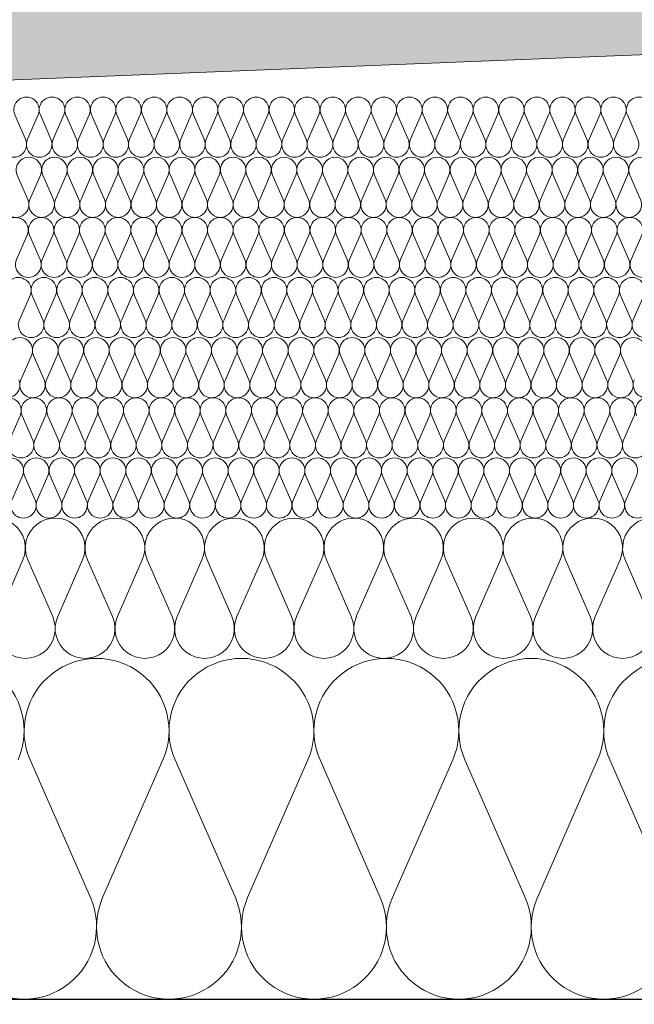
# Model space of a CAD drawing. Extents: x -547885 to -186295, y -25370 to 156194.
# Tile 40 of 256: x -514541 to -514235, y -7972 to -7481. Entities that reach past the tile are written whole.
import ezdxf

# ---------------------------------------------------------------- set-up
doc = ezdxf.new("R2010")
doc.units = 0
doc.header["$MEASUREMENT"] = 0
for name, color, linetype, lineweight in [('Arch stropy_Nr_Pióra__1', 7, 'Continuous', 25), ('INWENT KONST. DREWNIANA_Nr_Pióra__21', 7, 'Continuous', 9), ('INWENT WYMIARY_Nr_Pióra__21', 7, 'Continuous', 9), ('INWENT WYMIARY_Nr_Pióra__5', 7, 'Continuous', 13)]:
    doc.layers.add(name, color=color, linetype=linetype, lineweight=lineweight)
doc.layers.add('arch wypelnienia_Nr_Pióra__2', color=7, linetype='Continuous', lineweight=13, true_color=0x7f7f7f)
doc.layers.add('Inwent Izolacje_Nr_Pióra__2', color=7, linetype='Continuous', lineweight=13, true_color=0x7f7f7f)
doc.layers.add('Inwent Izolacje', color=7, linetype='Continuous')
doc.layers.add('INWENT WYMIARY', color=7, linetype='Continuous')
doc.styles.add('GENERATED_STYLE_2', font='txt')
doc.dimstyles.new('GENERATED_STYLE__11', dxfattribs={"dimtxt": 160.000002, "dimasz": 110.144928, "dimexe": 0.18, "dimexo": 40, "dimgap": 0.09, "dimtad": 1, "dimtih": 1, "dimtoh": 1, "dimdec": 0, "dimzin": 0, "dimdsep": 46, "dimtxsty": 'GENERATED_STYLE_2', "dimblk": 'ARROWHEAD_5', "dimblk1": 'ARROWHEAD_5', "dimblk2": 'ARROWHEAD_5', "dimcen": 0.09, "dimclrd": 7, "dimclre": 7, "dimclrt": 7, "dimazin": 0, "dimtfac": 1, "dimtdec": 4, "dimtmove": 0, "dimatfit": 3, "dimfxl": 0, "dimtolj": 1, "dimtzin": 0, "dimarcsym": 0})

# ---------------------------------------------------------------- blocks, each defined once
blk = doc.blocks.new('Izolacja cieplna 14_254', base_point=(-507889.55, -7969.58))
at = {"layer": 'Inwent Izolacje_Nr_Pióra__2', "linetype": 'Continuous'}
for p, q in [((-514505.79, -7918.92), (-514535.86, -7850.24)), ((-514469.66, -7850.24), (-514499.72, -7918.92)), ((-514433.52, -7918.92), (-514463.58, -7850.24)), ((-514397.38, -7850.24), (-514427.45, -7918.92)), ((-514361.24, -7918.92), (-514391.31, -7850.24)), ((-514325.1, -7850.24), (-514355.17, -7918.92)), ((-514288.97, -7918.92), (-514319.03, -7850.24)), ((-514252.83, -7850.24), (-514282.89, -7918.92)), ((-514216.69, -7918.92), (-514246.76, -7850.24))]:
    blk.add_line(p, q, dxfattribs=at)
for centre, start_param, end_param in [((-514575.03, -7835.73), 1.158003, 5.125183), ((-514502.76, -7835.73), 1.158003, 5.125183), ((-514430.48, -7835.73), 1.158003, 5.125183), ((-514358.21, -7835.73), 1.158003, 5.125183), ((-514285.93, -7835.73), 1.158003, 5.125183), ((-514213.65, -7835.73), 1.158003, 5.125183), ((-514538.89, -7933.42), 4.299595, 8.266774), ((-514466.62, -7933.42), 4.299595, 8.266774), ((-514394.34, -7933.42), 4.299595, 8.266774), ((-514322.07, -7933.42), 4.299595, 8.266774), ((-514249.79, -7933.42), 4.299595, 8.266774)]:
    blk.add_ellipse(centre, major_axis=(0, -36.15), ratio=0.999515, start_param=start_param, end_param=end_param, dxfattribs=at)
blk = doc.blocks.new('Izolacja cieplna 14_255', base_point=(-508759.55, -7799.58))
at = {"layer": 'Inwent Izolacje_Nr_Pióra__2', "linetype": 'Continuous'}
for p, q in [((-514539.53, -7750.44), (-514551.92, -7778.72)), ((-514524.63, -7778.72), (-514537.03, -7750.44)), ((-514509.74, -7750.44), (-514522.13, -7778.72)), ((-514494.85, -7778.72), (-514507.24, -7750.44)), ((-514479.95, -7750.44), (-514492.35, -7778.72)), ((-514465.06, -7778.72), (-514477.45, -7750.44)), ((-514450.17, -7750.44), (-514462.56, -7778.72)), ((-514435.27, -7778.72), (-514447.66, -7750.44)), ((-514420.38, -7750.44), (-514432.77, -7778.72)), ((-514405.49, -7778.72), (-514417.88, -7750.44)), ((-514390.59, -7750.44), (-514402.98, -7778.72)), ((-514375.7, -7778.72), (-514388.09, -7750.44)), ((-514360.8, -7750.44), (-514373.2, -7778.72)), ((-514345.91, -7778.72), (-514358.3, -7750.44)), ((-514331.02, -7750.44), (-514343.41, -7778.72)), ((-514316.12, -7778.72), (-514328.51, -7750.44)), ((-514301.23, -7750.44), (-514313.62, -7778.72)), ((-514286.34, -7778.72), (-514298.73, -7750.44)), ((-514271.44, -7750.44), (-514283.83, -7778.72)), ((-514256.55, -7778.72), (-514268.94, -7750.44)), ((-514241.66, -7750.44), (-514254.05, -7778.72)), ((-514226.76, -7778.72), (-514239.15, -7750.44))]:
    blk.add_line(p, q, dxfattribs=at)
for centre, start_param, end_param in [((-514553.17, -7744.47), 2.728799, 6.695979), ((-514523.38, -7744.47), 2.728799, 6.695979), ((-514493.6, -7744.47), 2.728799, 6.695979), ((-514463.81, -7744.47), 2.728799, 6.695979), ((-514434.02, -7744.47), 2.728799, 6.695979), ((-514404.23, -7744.47), 2.728799, 6.695979), ((-514374.45, -7744.47), 2.728799, 6.695979), ((-514344.66, -7744.47), 2.728799, 6.695979), ((-514314.87, -7744.47), 2.728799, 6.695979), ((-514285.09, -7744.47), 2.728799, 6.695979), ((-514255.3, -7744.47), 2.728799, 6.695979), ((-514225.51, -7744.47), 2.728799, 6.695979), ((-514538.28, -7784.69), 5.870392, 9.837571), ((-514508.49, -7784.69), 5.870392, 9.837571), ((-514478.7, -7784.69), 5.870392, 9.837571), ((-514448.91, -7784.69), 5.870392, 9.837571), ((-514419.13, -7784.69), 5.870392, 9.837571), ((-514389.34, -7784.69), 5.870392, 9.837571), ((-514359.55, -7784.69), 5.870392, 9.837571), ((-514329.77, -7784.69), 5.870392, 9.837571), ((-514299.98, -7784.69), 5.870392, 9.837571), ((-514270.19, -7784.69), 5.870392, 9.837571), ((-514240.4, -7784.69), 5.870392, 9.837571)]:
    blk.add_ellipse(centre, major_axis=(-14.89, 0), ratio=0.999587, start_param=start_param, end_param=end_param, dxfattribs=at)
blk = doc.blocks.new('Izolacja cieplna 14_256', base_point=(-509409.55, -7729.58))
at = {"layer": 'Inwent Izolacje_Nr_Pióra__2', "linetype": 'Continuous'}
for p, q in [((-514539.78, -7708.52), (-514545.09, -7720.64)), ((-514533.4, -7720.64), (-514538.71, -7708.52)), ((-514527.02, -7708.52), (-514532.33, -7720.64)), ((-514520.64, -7720.64), (-514525.94, -7708.52)), ((-514514.26, -7708.52), (-514519.56, -7720.64)), ((-514507.88, -7720.64), (-514513.18, -7708.52)), ((-514501.5, -7708.52), (-514506.8, -7720.64)), ((-514495.12, -7720.64), (-514500.42, -7708.52)), ((-514488.74, -7708.52), (-514494.04, -7720.64)), ((-514482.36, -7720.64), (-514487.66, -7708.52)), ((-514475.98, -7708.52), (-514481.28, -7720.64)), ((-514469.59, -7720.64), (-514474.9, -7708.52)), ((-514463.21, -7708.52), (-514468.52, -7720.64)), ((-514456.83, -7720.64), (-514462.14, -7708.52)), ((-514450.45, -7708.52), (-514455.76, -7720.64)), ((-514444.07, -7720.64), (-514449.38, -7708.52)), ((-514437.69, -7708.52), (-514443, -7720.64)), ((-514431.31, -7720.64), (-514436.62, -7708.52)), ((-514424.93, -7708.52), (-514430.24, -7720.64)), ((-514418.55, -7720.64), (-514423.86, -7708.52)), ((-514412.17, -7708.52), (-514417.48, -7720.64)), ((-514405.79, -7720.64), (-514411.1, -7708.52)), ((-514399.41, -7708.52), (-514404.72, -7720.64)), ((-514393.03, -7720.64), (-514398.34, -7708.52)), ((-514386.65, -7708.52), (-514391.96, -7720.64)), ((-514380.27, -7720.64), (-514385.58, -7708.52)), ((-514373.89, -7708.52), (-514379.2, -7720.64)), ((-514367.51, -7720.64), (-514372.82, -7708.52)), ((-514361.13, -7708.52), (-514366.44, -7720.64)), ((-514354.75, -7720.64), (-514360.06, -7708.52)), ((-514348.37, -7708.52), (-514353.68, -7720.64)), ((-514341.99, -7720.64), (-514347.3, -7708.52)), ((-514335.61, -7708.52), (-514340.92, -7720.64)), ((-514329.23, -7720.64), (-514334.54, -7708.52)), ((-514322.85, -7708.52), (-514328.16, -7720.64)), ((-514316.47, -7720.64), (-514321.78, -7708.52)), ((-514310.09, -7708.52), (-514315.4, -7720.64)), ((-514303.71, -7720.64), (-514309.02, -7708.52)), ((-514297.33, -7708.52), (-514302.64, -7720.64)), ((-514290.95, -7720.64), (-514296.26, -7708.52)), ((-514284.57, -7708.52), (-514289.88, -7720.64)), ((-514278.19, -7720.64), (-514283.5, -7708.52)), ((-514271.81, -7708.52), (-514277.12, -7720.64)), ((-514265.43, -7720.64), (-514270.74, -7708.52)), ((-514259.05, -7708.52), (-514264.36, -7720.64)), ((-514252.67, -7720.64), (-514257.98, -7708.52)), ((-514246.29, -7708.52), (-514251.6, -7720.64)), ((-514239.91, -7720.64), (-514245.22, -7708.52)), ((-514233.53, -7708.52), (-514238.84, -7720.64))]:
    blk.add_line(p, q, dxfattribs=at)
for centre, start_param, end_param in [((-514545.62, -7705.96), 1.158003, 5.125183), ((-514532.86, -7705.96), 1.158003, 5.125183), ((-514520.1, -7705.96), 1.158003, 5.125183), ((-514507.34, -7705.96), 1.158003, 5.125183), ((-514494.58, -7705.96), 1.158003, 5.125183), ((-514481.82, -7705.96), 1.158003, 5.125183), ((-514469.06, -7705.96), 1.158003, 5.125183), ((-514456.3, -7705.96), 1.158003, 5.125183), ((-514443.54, -7705.96), 1.158003, 5.125183), ((-514430.78, -7705.96), 1.158003, 5.125183), ((-514418.02, -7705.96), 1.158003, 5.125183), ((-514405.26, -7705.96), 1.158003, 5.125183), ((-514392.5, -7705.96), 1.158003, 5.125183), ((-514379.74, -7705.96), 1.158003, 5.125183), ((-514366.98, -7705.96), 1.158003, 5.125183), ((-514354.22, -7705.96), 1.158003, 5.125183), ((-514341.45, -7705.96), 1.158003, 5.125183), ((-514328.69, -7705.96), 1.158003, 5.125183), ((-514315.93, -7705.96), 1.158003, 5.125183), ((-514303.17, -7705.96), 1.158003, 5.125183), ((-514290.41, -7705.96), 1.158003, 5.125183), ((-514277.65, -7705.96), 1.158003, 5.125183), ((-514264.89, -7705.96), 1.158003, 5.125183), ((-514252.13, -7705.96), 1.158003, 5.125183), ((-514239.37, -7705.96), 1.158003, 5.125183), ((-514539.24, -7723.2), 4.299595, 8.266774), ((-514526.48, -7723.2), 4.299595, 8.266774), ((-514513.72, -7723.2), 4.299595, 8.266774), ((-514500.96, -7723.2), 4.299595, 8.266774), ((-514488.2, -7723.2), 4.299595, 8.266774), ((-514475.44, -7723.2), 4.299595, 8.266774), ((-514462.68, -7723.2), 4.299595, 8.266774), ((-514449.92, -7723.2), 4.299595, 8.266774), ((-514437.16, -7723.2), 4.299595, 8.266774), ((-514424.4, -7723.2), 4.299595, 8.266774), ((-514411.64, -7723.2), 4.299595, 8.266774), ((-514398.88, -7723.2), 4.299595, 8.266774), ((-514386.12, -7723.2), 4.299595, 8.266774), ((-514373.36, -7723.2), 4.299595, 8.266774), ((-514360.6, -7723.2), 4.299595, 8.266774), ((-514347.83, -7723.2), 4.299595, 8.266774), ((-514335.07, -7723.2), 4.299595, 8.266774), ((-514322.31, -7723.2), 4.299595, 8.266774), ((-514309.55, -7723.2), 4.299595, 8.266774), ((-514296.79, -7723.2), 4.299595, 8.266774), ((-514284.03, -7723.2), 4.299595, 8.266774), ((-514271.27, -7723.2), 4.299595, 8.266774), ((-514258.51, -7723.2), 4.299595, 8.266774), ((-514245.75, -7723.2), 4.299595, 8.266774), ((-514232.99, -7723.2), 4.299595, 8.266774)]:
    blk.add_ellipse(centre, major_axis=(0, -6.38), ratio=0.999979, start_param=start_param, end_param=end_param, dxfattribs=at)
blk = doc.blocks.new('Izolacja cieplna 14_257', base_point=(-510059.55, -7699.58))
at = {"layer": 'Inwent Izolacje_Nr_Pióra__2', "linetype": 'Continuous'}
for p, q in [((-514540.94, -7678.52), (-514546.25, -7690.64)), ((-514534.56, -7690.64), (-514539.87, -7678.52)), ((-514528.18, -7678.52), (-514533.49, -7690.64)), ((-514521.79, -7690.64), (-514527.1, -7678.52)), ((-514515.41, -7678.52), (-514520.72, -7690.64)), ((-514509.03, -7690.64), (-514514.34, -7678.52)), ((-514502.64, -7678.52), (-514507.95, -7690.64)), ((-514496.26, -7690.64), (-514501.57, -7678.52)), ((-514489.88, -7678.52), (-514495.19, -7690.64)), ((-514483.49, -7690.64), (-514488.8, -7678.52)), ((-514477.11, -7678.52), (-514482.42, -7690.64)), ((-514470.73, -7690.64), (-514476.04, -7678.52)), ((-514464.35, -7678.52), (-514469.66, -7690.64)), ((-514457.96, -7690.64), (-514463.27, -7678.52)), ((-514451.58, -7678.52), (-514456.89, -7690.64)), ((-514445.2, -7690.64), (-514450.51, -7678.52)), ((-514438.81, -7678.52), (-514444.12, -7690.64)), ((-514432.43, -7690.64), (-514437.74, -7678.52)), ((-514426.05, -7678.52), (-514431.36, -7690.64)), ((-514419.66, -7690.64), (-514424.97, -7678.52)), ((-514413.28, -7678.52), (-514418.59, -7690.64)), ((-514406.9, -7690.64), (-514412.21, -7678.52)), ((-514400.52, -7678.52), (-514405.83, -7690.64)), ((-514394.13, -7690.64), (-514399.44, -7678.52)), ((-514387.75, -7678.52), (-514393.06, -7690.64)), ((-514381.37, -7690.64), (-514386.68, -7678.52)), ((-514374.98, -7678.52), (-514380.29, -7690.64)), ((-514368.6, -7690.64), (-514373.91, -7678.52)), ((-514362.22, -7678.52), (-514367.53, -7690.64)), ((-514355.83, -7690.64), (-514361.15, -7678.52)), ((-514349.45, -7678.52), (-514354.76, -7690.64)), ((-514343.07, -7690.64), (-514348.38, -7678.52)), ((-514336.69, -7678.52), (-514342, -7690.64)), ((-514330.3, -7690.64), (-514335.61, -7678.52)), ((-514323.92, -7678.52), (-514329.23, -7690.64)), ((-514317.54, -7690.64), (-514322.85, -7678.52)), ((-514311.15, -7678.52), (-514316.46, -7690.64)), ((-514304.77, -7690.64), (-514310.08, -7678.52)), ((-514298.39, -7678.52), (-514303.7, -7690.64)), ((-514292, -7690.64), (-514297.32, -7678.52)), ((-514285.62, -7678.52), (-514290.93, -7690.64)), ((-514279.24, -7690.64), (-514284.55, -7678.52)), ((-514272.86, -7678.52), (-514278.17, -7690.64)), ((-514266.47, -7690.64), (-514271.78, -7678.52)), ((-514260.09, -7678.52), (-514265.4, -7690.64)), ((-514253.71, -7690.64), (-514259.02, -7678.52)), ((-514247.32, -7678.52), (-514252.63, -7690.64)), ((-514240.94, -7690.64), (-514246.25, -7678.52)), ((-514234.56, -7678.52), (-514239.87, -7690.64))]:
    blk.add_line(p, q, dxfattribs=at)
for centre, start_param, end_param in [((-514546.79, -7675.96), 2.728799, 6.695979), ((-514534.02, -7675.96), 2.728799, 6.695979), ((-514521.26, -7675.96), 2.728799, 6.695979), ((-514508.49, -7675.96), 2.728799, 6.695979), ((-514495.72, -7675.96), 2.728799, 6.695979), ((-514482.96, -7675.96), 2.728799, 6.695979), ((-514470.19, -7675.96), 2.728799, 6.695979), ((-514457.43, -7675.96), 2.728799, 6.695979), ((-514444.66, -7675.96), 2.728799, 6.695979), ((-514431.89, -7675.96), 2.728799, 6.695979), ((-514419.13, -7675.96), 2.728799, 6.695979), ((-514406.36, -7675.96), 2.728799, 6.695979), ((-514393.6, -7675.96), 2.728799, 6.695979), ((-514380.83, -7675.96), 2.728799, 6.695979), ((-514368.06, -7675.96), 2.728799, 6.695979), ((-514355.3, -7675.96), 2.728799, 6.695979), ((-514342.53, -7675.96), 2.728799, 6.695979), ((-514329.77, -7675.96), 2.728799, 6.695979), ((-514317, -7675.96), 2.728799, 6.695979), ((-514304.23, -7675.96), 2.728799, 6.695979), ((-514291.47, -7675.96), 2.728799, 6.695979), ((-514278.7, -7675.96), 2.728799, 6.695979), ((-514265.94, -7675.96), 2.728799, 6.695979), ((-514253.17, -7675.96), 2.728799, 6.695979), ((-514240.4, -7675.96), 2.728799, 6.695979), ((-514227.64, -7675.96), 2.728799, 6.695979), ((-514540.4, -7693.2), 5.870392, 9.837571), ((-514527.64, -7693.2), 5.870392, 9.837571), ((-514514.87, -7693.2), 5.870392, 9.837571), ((-514502.11, -7693.2), 5.870392, 9.837571), ((-514489.34, -7693.2), 5.870392, 9.837571), ((-514476.57, -7693.2), 5.870392, 9.837571), ((-514463.81, -7693.2), 5.870392, 9.837571), ((-514451.04, -7693.2), 5.870392, 9.837571), ((-514438.28, -7693.2), 5.870392, 9.837571), ((-514425.51, -7693.2), 5.870392, 9.837571), ((-514412.75, -7693.2), 5.870392, 9.837571), ((-514399.98, -7693.2), 5.870392, 9.837571), ((-514387.21, -7693.2), 5.870392, 9.837571), ((-514374.45, -7693.2), 5.870392, 9.837571), ((-514361.68, -7693.2), 5.870392, 9.837571), ((-514348.92, -7693.2), 5.870392, 9.837571), ((-514336.15, -7693.2), 5.870392, 9.837571), ((-514323.38, -7693.2), 5.870392, 9.837571), ((-514310.62, -7693.2), 5.870392, 9.837571), ((-514297.85, -7693.2), 5.870392, 9.837571), ((-514285.09, -7693.2), 5.870392, 9.837571), ((-514272.32, -7693.2), 5.870392, 9.837571), ((-514259.55, -7693.2), 5.870392, 9.837571), ((-514246.79, -7693.2), 5.870392, 9.837571), ((-514234.02, -7693.2), 5.870392, 9.837571)]:
    blk.add_ellipse(centre, major_axis=(-6.38, 0), ratio=0.999587, start_param=start_param, end_param=end_param, dxfattribs=at)
blk = doc.blocks.new('Izolacja cieplna 14_258', base_point=(-510709.55, -7669.58))
at = {"layer": 'Inwent Izolacje_Nr_Pióra__2', "linetype": 'Continuous'}
for p, q in [((-514535.23, -7648.52), (-514540.53, -7660.64)), ((-514528.85, -7660.64), (-514534.15, -7648.52)), ((-514522.48, -7648.52), (-514527.78, -7660.64)), ((-514516.1, -7660.64), (-514521.4, -7648.52)), ((-514509.73, -7648.52), (-514515.03, -7660.64)), ((-514503.35, -7660.64), (-514508.65, -7648.52)), ((-514496.97, -7648.52), (-514502.28, -7660.64)), ((-514490.6, -7660.64), (-514495.9, -7648.52)), ((-514484.22, -7648.52), (-514489.53, -7660.64)), ((-514477.85, -7660.64), (-514483.15, -7648.52)), ((-514471.47, -7648.52), (-514476.78, -7660.64)), ((-514465.1, -7660.64), (-514470.4, -7648.52)), ((-514458.72, -7648.52), (-514464.03, -7660.64)), ((-514452.35, -7660.64), (-514457.65, -7648.52)), ((-514445.97, -7648.52), (-514451.28, -7660.64)), ((-514439.6, -7660.64), (-514444.9, -7648.52)), ((-514433.22, -7648.52), (-514438.53, -7660.64)), ((-514426.85, -7660.64), (-514432.15, -7648.52)), ((-514420.47, -7648.52), (-514425.78, -7660.64)), ((-514414.1, -7660.64), (-514419.4, -7648.52)), ((-514407.72, -7648.52), (-514413.03, -7660.64)), ((-514401.35, -7660.64), (-514406.65, -7648.52)), ((-514394.97, -7648.52), (-514400.28, -7660.64)), ((-514388.6, -7660.64), (-514393.9, -7648.52)), ((-514382.22, -7648.52), (-514387.52, -7660.64)), ((-514375.85, -7660.64), (-514381.15, -7648.52)), ((-514369.47, -7648.52), (-514374.77, -7660.64)), ((-514363.09, -7660.64), (-514368.4, -7648.52)), ((-514356.72, -7648.52), (-514362.02, -7660.64)), ((-514350.34, -7660.64), (-514355.65, -7648.52)), ((-514343.97, -7648.52), (-514349.27, -7660.64)), ((-514337.59, -7660.64), (-514342.9, -7648.52)), ((-514331.22, -7648.52), (-514336.52, -7660.64)), ((-514324.84, -7660.64), (-514330.15, -7648.52)), ((-514318.47, -7648.52), (-514323.77, -7660.64)), ((-514312.09, -7660.64), (-514317.4, -7648.52)), ((-514305.72, -7648.52), (-514311.02, -7660.64)), ((-514299.34, -7660.64), (-514304.65, -7648.52)), ((-514292.97, -7648.52), (-514298.27, -7660.64)), ((-514286.59, -7660.64), (-514291.9, -7648.52)), ((-514280.22, -7648.52), (-514285.52, -7660.64)), ((-514273.84, -7660.64), (-514279.15, -7648.52)), ((-514267.47, -7648.52), (-514272.77, -7660.64)), ((-514261.09, -7660.64), (-514266.4, -7648.52)), ((-514254.72, -7648.52), (-514260.02, -7660.64)), ((-514248.34, -7660.64), (-514253.64, -7648.52)), ((-514241.97, -7648.52), (-514247.27, -7660.64)), ((-514235.59, -7660.64), (-514240.89, -7648.52))]:
    blk.add_line(p, q, dxfattribs=at)
for centre, start_param, end_param in [((-514541.07, -7645.96), 1.158003, 5.125183), ((-514528.32, -7645.96), 1.158003, 5.125183), ((-514515.56, -7645.96), 1.158003, 5.125183), ((-514502.81, -7645.96), 1.158003, 5.125183), ((-514490.06, -7645.96), 1.158003, 5.125183), ((-514477.31, -7645.96), 1.158003, 5.125183), ((-514464.56, -7645.96), 1.158003, 5.125183), ((-514451.81, -7645.96), 1.158003, 5.125183), ((-514439.06, -7645.96), 1.158003, 5.125183), ((-514426.31, -7645.96), 1.158003, 5.125183), ((-514413.56, -7645.96), 1.158003, 5.125183), ((-514400.81, -7645.96), 1.158003, 5.125183), ((-514388.06, -7645.96), 1.158003, 5.125183), ((-514375.31, -7645.96), 1.158003, 5.125183), ((-514362.56, -7645.96), 1.158003, 5.125183), ((-514349.81, -7645.96), 1.158003, 5.125183), ((-514337.06, -7645.96), 1.158003, 5.125183), ((-514324.31, -7645.96), 1.158003, 5.125183), ((-514311.56, -7645.96), 1.158003, 5.125183), ((-514298.81, -7645.96), 1.158003, 5.125183), ((-514286.06, -7645.96), 1.158003, 5.125183), ((-514273.31, -7645.96), 1.158003, 5.125183), ((-514260.56, -7645.96), 1.158003, 5.125183), ((-514247.81, -7645.96), 1.158003, 5.125183), ((-514235.05, -7645.96), 1.158003, 5.125183), ((-514547.44, -7663.2), 4.299595, 8.266774), ((-514534.69, -7663.2), 4.299595, 8.266774), ((-514521.94, -7663.2), 4.299595, 8.266774), ((-514509.19, -7663.2), 4.299595, 8.266774), ((-514496.44, -7663.2), 4.299595, 8.266774), ((-514483.69, -7663.2), 4.299595, 8.266774), ((-514470.94, -7663.2), 4.299595, 8.266774), ((-514458.19, -7663.2), 4.299595, 8.266774), ((-514445.44, -7663.2), 4.299595, 8.266774), ((-514432.69, -7663.2), 4.299595, 8.266774), ((-514419.94, -7663.2), 4.299595, 8.266774), ((-514407.19, -7663.2), 4.299595, 8.266774), ((-514394.44, -7663.2), 4.299595, 8.266774), ((-514381.68, -7663.2), 4.299595, 8.266774), ((-514368.93, -7663.2), 4.299595, 8.266774), ((-514356.18, -7663.2), 4.299595, 8.266774), ((-514343.43, -7663.2), 4.299595, 8.266774), ((-514330.68, -7663.2), 4.299595, 8.266774), ((-514317.93, -7663.2), 4.299595, 8.266774), ((-514305.18, -7663.2), 4.299595, 8.266774), ((-514292.43, -7663.2), 4.299595, 8.266774), ((-514279.68, -7663.2), 4.299595, 8.266774), ((-514266.93, -7663.2), 4.299595, 8.266774), ((-514254.18, -7663.2), 4.299595, 8.266774), ((-514241.43, -7663.2), 4.299595, 8.266774), ((-514228.68, -7663.2), 4.299595, 8.266774)]:
    blk.add_ellipse(centre, major_axis=(0, -6.38), ratio=0.999198, start_param=start_param, end_param=end_param, dxfattribs=at)
blk = doc.blocks.new('Izolacja cieplna 14_259', base_point=(-511409.55, -7639.58))
at = {"layer": 'Inwent Izolacje_Nr_Pióra__2', "linetype": 'Continuous'}
for p, q in [((-514535.95, -7618.52), (-514541.26, -7630.64)), ((-514529.57, -7630.64), (-514534.88, -7618.52)), ((-514523.19, -7618.52), (-514528.5, -7630.64)), ((-514516.81, -7630.64), (-514522.12, -7618.52)), ((-514510.43, -7618.52), (-514515.74, -7630.64)), ((-514504.06, -7630.64), (-514509.36, -7618.52)), ((-514497.68, -7618.52), (-514502.98, -7630.64)), ((-514491.3, -7630.64), (-514496.6, -7618.52)), ((-514484.92, -7618.52), (-514490.22, -7630.64)), ((-514478.54, -7630.64), (-514483.85, -7618.52)), ((-514472.16, -7618.52), (-514477.47, -7630.64)), ((-514465.78, -7630.64), (-514471.09, -7618.52)), ((-514459.4, -7618.52), (-514464.71, -7630.64)), ((-514453.02, -7630.64), (-514458.33, -7618.52)), ((-514446.64, -7618.52), (-514451.95, -7630.64)), ((-514440.26, -7630.64), (-514445.57, -7618.52)), ((-514433.88, -7618.52), (-514439.19, -7630.64)), ((-514427.5, -7630.64), (-514432.81, -7618.52)), ((-514421.12, -7618.52), (-514426.43, -7630.64)), ((-514414.74, -7630.64), (-514420.05, -7618.52)), ((-514408.37, -7618.52), (-514413.67, -7630.64)), ((-514401.99, -7630.64), (-514407.29, -7618.52)), ((-514395.61, -7618.52), (-514400.91, -7630.64)), ((-514389.23, -7630.64), (-514394.53, -7618.52)), ((-514382.85, -7618.52), (-514388.16, -7630.64)), ((-514376.47, -7630.64), (-514381.78, -7618.52)), ((-514370.09, -7618.52), (-514375.4, -7630.64)), ((-514363.71, -7630.64), (-514369.02, -7618.52)), ((-514357.33, -7618.52), (-514362.64, -7630.64)), ((-514350.95, -7630.64), (-514356.26, -7618.52)), ((-514344.57, -7618.52), (-514349.88, -7630.64)), ((-514338.19, -7630.64), (-514343.5, -7618.52)), ((-514331.81, -7618.52), (-514337.12, -7630.64)), ((-514325.43, -7630.64), (-514330.74, -7618.52)), ((-514319.06, -7618.52), (-514324.36, -7630.64)), ((-514312.68, -7630.64), (-514317.98, -7618.52)), ((-514306.3, -7618.52), (-514311.6, -7630.64)), ((-514299.92, -7630.64), (-514305.22, -7618.52)), ((-514293.54, -7618.52), (-514298.85, -7630.64)), ((-514287.16, -7630.64), (-514292.47, -7618.52)), ((-514280.78, -7618.52), (-514286.09, -7630.64)), ((-514274.4, -7630.64), (-514279.71, -7618.52)), ((-514268.02, -7618.52), (-514273.33, -7630.64)), ((-514261.64, -7630.64), (-514266.95, -7618.52)), ((-514255.26, -7618.52), (-514260.57, -7630.64)), ((-514248.88, -7630.64), (-514254.19, -7618.52)), ((-514242.5, -7618.52), (-514247.81, -7630.64)), ((-514236.12, -7630.64), (-514241.43, -7618.52)), ((-514229.74, -7618.52), (-514235.05, -7630.64))]:
    blk.add_line(p, q, dxfattribs=at)
for centre, start_param, end_param in [((-514541.8, -7615.96), 1.158003, 5.125183), ((-514529.04, -7615.96), 1.158003, 5.125183), ((-514516.28, -7615.96), 1.158003, 5.125183), ((-514503.52, -7615.96), 1.158003, 5.125183), ((-514490.76, -7615.96), 1.158003, 5.125183), ((-514478, -7615.96), 1.158003, 5.125183), ((-514465.24, -7615.96), 1.158003, 5.125183), ((-514452.48, -7615.96), 1.158003, 5.125183), ((-514439.73, -7615.96), 1.158003, 5.125183), ((-514426.97, -7615.96), 1.158003, 5.125183), ((-514414.21, -7615.96), 1.158003, 5.125183), ((-514401.45, -7615.96), 1.158003, 5.125183), ((-514388.69, -7615.96), 1.158003, 5.125183), ((-514375.93, -7615.96), 1.158003, 5.125183), ((-514363.17, -7615.96), 1.158003, 5.125183), ((-514350.42, -7615.96), 1.158003, 5.125183), ((-514337.66, -7615.96), 1.158003, 5.125183), ((-514324.9, -7615.96), 1.158003, 5.125183), ((-514312.14, -7615.96), 1.158003, 5.125183), ((-514299.38, -7615.96), 1.158003, 5.125183), ((-514286.62, -7615.96), 1.158003, 5.125183), ((-514273.86, -7615.96), 1.158003, 5.125183), ((-514261.11, -7615.96), 1.158003, 5.125183), ((-514248.35, -7615.96), 1.158003, 5.125183), ((-514235.59, -7615.96), 1.158003, 5.125183), ((-514535.42, -7633.2), 4.299595, 8.266774), ((-514522.66, -7633.2), 4.299595, 8.266774), ((-514509.9, -7633.2), 4.299595, 8.266774), ((-514497.14, -7633.2), 4.299595, 8.266774), ((-514484.38, -7633.2), 4.299595, 8.266774), ((-514471.62, -7633.2), 4.299595, 8.266774), ((-514458.86, -7633.2), 4.299595, 8.266774), ((-514446.11, -7633.2), 4.299595, 8.266774), ((-514433.35, -7633.2), 4.299595, 8.266774), ((-514420.59, -7633.2), 4.299595, 8.266774), ((-514407.83, -7633.2), 4.299595, 8.266774), ((-514395.07, -7633.2), 4.299595, 8.266774), ((-514382.31, -7633.2), 4.299595, 8.266774), ((-514369.55, -7633.2), 4.299595, 8.266774), ((-514356.79, -7633.2), 4.299595, 8.266774), ((-514344.04, -7633.2), 4.299595, 8.266774), ((-514331.28, -7633.2), 4.299595, 8.266774), ((-514318.52, -7633.2), 4.299595, 8.266774), ((-514305.76, -7633.2), 4.299595, 8.266774), ((-514293, -7633.2), 4.299595, 8.266774), ((-514280.24, -7633.2), 4.299595, 8.266774), ((-514267.48, -7633.2), 4.299595, 8.266774), ((-514254.73, -7633.2), 4.299595, 8.266774), ((-514241.97, -7633.2), 4.299595, 8.266774), ((-514229.21, -7633.2), 4.299595, 8.266774)]:
    blk.add_ellipse(centre, major_axis=(0, -6.38), ratio=0.999838, start_param=start_param, end_param=end_param, dxfattribs=at)
blk = doc.blocks.new('Izolacja cieplna 14_260', base_point=(-512059.55, -7609.58))
at = {"layer": 'Inwent Izolacje_Nr_Pióra__2', "linetype": 'Continuous'}
for p, q in [((-514537.32, -7588.52), (-514542.63, -7600.64)), ((-514530.94, -7600.64), (-514536.25, -7588.52)), ((-514524.55, -7588.52), (-514529.86, -7600.64)), ((-514518.17, -7600.64), (-514523.48, -7588.52)), ((-514511.78, -7588.52), (-514517.09, -7600.64)), ((-514505.4, -7600.64), (-514510.71, -7588.52)), ((-514499.01, -7588.52), (-514504.33, -7600.64)), ((-514492.63, -7600.64), (-514497.94, -7588.52)), ((-514486.24, -7588.52), (-514491.56, -7600.64)), ((-514479.86, -7600.64), (-514485.17, -7588.52)), ((-514473.47, -7588.52), (-514478.79, -7600.64)), ((-514467.09, -7600.64), (-514472.4, -7588.52)), ((-514460.71, -7588.52), (-514466.02, -7600.64)), ((-514454.32, -7600.64), (-514459.63, -7588.52)), ((-514447.94, -7588.52), (-514453.25, -7600.64)), ((-514441.55, -7600.64), (-514446.86, -7588.52)), ((-514435.17, -7588.52), (-514440.48, -7600.64)), ((-514428.78, -7600.64), (-514434.09, -7588.52)), ((-514422.4, -7588.52), (-514427.71, -7600.64)), ((-514416.01, -7600.64), (-514421.32, -7588.52)), ((-514409.63, -7588.52), (-514414.94, -7600.64)), ((-514403.24, -7600.64), (-514408.56, -7588.52)), ((-514396.86, -7588.52), (-514402.17, -7600.64)), ((-514390.47, -7600.64), (-514395.79, -7588.52)), ((-514384.09, -7588.52), (-514389.4, -7600.64)), ((-514377.71, -7600.64), (-514383.02, -7588.52)), ((-514371.32, -7588.52), (-514376.63, -7600.64)), ((-514364.94, -7600.64), (-514370.25, -7588.52)), ((-514358.55, -7588.52), (-514363.86, -7600.64)), ((-514352.17, -7600.64), (-514357.48, -7588.52)), ((-514345.78, -7588.52), (-514351.09, -7600.64)), ((-514339.4, -7600.64), (-514344.71, -7588.52)), ((-514333.01, -7588.52), (-514338.33, -7600.64)), ((-514326.63, -7600.64), (-514331.94, -7588.52)), ((-514320.24, -7588.52), (-514325.56, -7600.64)), ((-514313.86, -7600.64), (-514319.17, -7588.52)), ((-514307.47, -7588.52), (-514312.79, -7600.64)), ((-514301.09, -7600.64), (-514306.4, -7588.52)), ((-514294.71, -7588.52), (-514300.02, -7600.64)), ((-514288.32, -7600.64), (-514293.63, -7588.52)), ((-514281.94, -7588.52), (-514287.25, -7600.64)), ((-514275.55, -7600.64), (-514280.86, -7588.52)), ((-514269.17, -7588.52), (-514274.48, -7600.64)), ((-514262.78, -7600.64), (-514268.09, -7588.52)), ((-514256.4, -7588.52), (-514261.71, -7600.64)), ((-514250.01, -7600.64), (-514255.32, -7588.52)), ((-514243.63, -7588.52), (-514248.94, -7600.64)), ((-514237.24, -7600.64), (-514242.56, -7588.52)), ((-514230.86, -7588.52), (-514236.17, -7600.64))]:
    blk.add_line(p, q, dxfattribs=at)
for centre, start_param, end_param in [((-514543.17, -7585.96), 2.728799, 6.695979), ((-514530.4, -7585.96), 2.728799, 6.695979), ((-514517.63, -7585.96), 2.728799, 6.695979), ((-514504.86, -7585.96), 2.728799, 6.695979), ((-514492.09, -7585.96), 2.728799, 6.695979), ((-514479.32, -7585.96), 2.728799, 6.695979), ((-514466.55, -7585.96), 2.728799, 6.695979), ((-514453.78, -7585.96), 2.728799, 6.695979), ((-514441.02, -7585.96), 2.728799, 6.695979), ((-514428.25, -7585.96), 2.728799, 6.695979), ((-514415.48, -7585.96), 2.728799, 6.695979), ((-514402.71, -7585.96), 2.728799, 6.695979), ((-514389.94, -7585.96), 2.728799, 6.695979), ((-514377.17, -7585.96), 2.728799, 6.695979), ((-514364.4, -7585.96), 2.728799, 6.695979), ((-514351.63, -7585.96), 2.728799, 6.695979), ((-514338.86, -7585.96), 2.728799, 6.695979), ((-514326.09, -7585.96), 2.728799, 6.695979), ((-514313.32, -7585.96), 2.728799, 6.695979), ((-514300.55, -7585.96), 2.728799, 6.695979), ((-514287.78, -7585.96), 2.728799, 6.695979), ((-514275.02, -7585.96), 2.728799, 6.695979), ((-514262.25, -7585.96), 2.728799, 6.695979), ((-514249.48, -7585.96), 2.728799, 6.695979), ((-514236.71, -7585.96), 2.728799, 6.695979), ((-514536.78, -7603.2), 5.870392, 9.837571), ((-514524.02, -7603.2), 5.870392, 9.837571), ((-514511.25, -7603.2), 5.870392, 9.837571), ((-514498.48, -7603.2), 5.870392, 9.837571), ((-514485.71, -7603.2), 5.870392, 9.837571), ((-514472.94, -7603.2), 5.870392, 9.837571), ((-514460.17, -7603.2), 5.870392, 9.837571), ((-514447.4, -7603.2), 5.870392, 9.837571), ((-514434.63, -7603.2), 5.870392, 9.837571), ((-514421.86, -7603.2), 5.870392, 9.837571), ((-514409.09, -7603.2), 5.870392, 9.837571), ((-514396.32, -7603.2), 5.870392, 9.837571), ((-514383.55, -7603.2), 5.870392, 9.837571), ((-514370.78, -7603.2), 5.870392, 9.837571), ((-514358.02, -7603.2), 5.870392, 9.837571), ((-514345.25, -7603.2), 5.870392, 9.837571), ((-514332.48, -7603.2), 5.870392, 9.837571), ((-514319.71, -7603.2), 5.870392, 9.837571), ((-514306.94, -7603.2), 5.870392, 9.837571), ((-514294.17, -7603.2), 5.870392, 9.837571), ((-514281.4, -7603.2), 5.870392, 9.837571), ((-514268.63, -7603.2), 5.870392, 9.837571), ((-514255.86, -7603.2), 5.870392, 9.837571), ((-514243.09, -7603.2), 5.870392, 9.837571), ((-514230.32, -7603.2), 5.870392, 9.837571)]:
    blk.add_ellipse(centre, major_axis=(-6.38, 0), ratio=0.999331, start_param=start_param, end_param=end_param, dxfattribs=at)
blk = doc.blocks.new('Izolacja cieplna 14_261', base_point=(-512709.55, -7579.58))
at = {"layer": 'Inwent Izolacje_Nr_Pióra__2', "linetype": 'Continuous'}
for p, q in [((-514537.06, -7570.64), (-514542.35, -7558.52)), ((-514530.69, -7558.52), (-514535.99, -7570.64)), ((-514524.32, -7570.64), (-514529.62, -7558.52)), ((-514517.96, -7558.52), (-514523.26, -7570.64)), ((-514511.59, -7570.64), (-514516.89, -7558.52)), ((-514505.23, -7558.52), (-514510.52, -7570.64)), ((-514498.86, -7570.64), (-514504.16, -7558.52)), ((-514492.5, -7558.52), (-514497.79, -7570.64)), ((-514486.13, -7570.64), (-514491.43, -7558.52)), ((-514479.76, -7558.52), (-514485.06, -7570.64)), ((-514473.4, -7570.64), (-514478.69, -7558.52)), ((-514467.03, -7558.52), (-514472.33, -7570.64)), ((-514460.67, -7570.64), (-514465.96, -7558.52)), ((-514454.3, -7558.52), (-514459.6, -7570.64)), ((-514447.94, -7570.64), (-514453.23, -7558.52)), ((-514441.57, -7558.52), (-514446.87, -7570.64)), ((-514435.2, -7570.64), (-514440.5, -7558.52)), ((-514428.84, -7558.52), (-514434.13, -7570.64)), ((-514422.47, -7570.64), (-514427.77, -7558.52)), ((-514416.11, -7558.52), (-514421.4, -7570.64)), ((-514409.74, -7570.64), (-514415.04, -7558.52)), ((-514403.38, -7558.52), (-514408.67, -7570.64)), ((-514397.01, -7570.64), (-514402.31, -7558.52)), ((-514390.64, -7558.52), (-514395.94, -7570.64)), ((-514384.28, -7570.64), (-514389.57, -7558.52)), ((-514377.91, -7558.52), (-514383.21, -7570.64)), ((-514371.55, -7570.64), (-514376.84, -7558.52)), ((-514365.18, -7558.52), (-514370.48, -7570.64)), ((-514358.82, -7570.64), (-514364.11, -7558.52)), ((-514352.45, -7558.52), (-514357.75, -7570.64)), ((-514346.08, -7570.64), (-514351.38, -7558.52)), ((-514339.72, -7558.52), (-514345.01, -7570.64)), ((-514333.35, -7570.64), (-514338.65, -7558.52)), ((-514326.99, -7558.52), (-514332.28, -7570.64)), ((-514320.62, -7570.64), (-514325.92, -7558.52)), ((-514314.26, -7558.52), (-514319.55, -7570.64)), ((-514307.89, -7570.64), (-514313.19, -7558.52)), ((-514301.52, -7558.52), (-514306.82, -7570.64)), ((-514295.16, -7570.64), (-514300.45, -7558.52)), ((-514288.79, -7558.52), (-514294.09, -7570.64)), ((-514282.43, -7570.64), (-514287.72, -7558.52)), ((-514276.06, -7558.52), (-514281.36, -7570.64)), ((-514269.69, -7570.64), (-514274.99, -7558.52)), ((-514263.33, -7558.52), (-514268.63, -7570.64)), ((-514256.96, -7570.64), (-514262.26, -7558.52)), ((-514250.6, -7558.52), (-514255.89, -7570.64)), ((-514244.23, -7570.64), (-514249.53, -7558.52)), ((-514237.87, -7558.52), (-514243.16, -7570.64)), ((-514231.5, -7570.64), (-514236.8, -7558.52))]:
    blk.add_line(p, q, dxfattribs=at)
for centre, start_param, end_param in [((-514536.52, -7555.96), 1.158003, 5.125183), ((-514523.79, -7555.96), 1.158003, 5.125183), ((-514511.06, -7555.96), 1.158003, 5.125183), ((-514498.33, -7555.96), 1.158003, 5.125183), ((-514485.6, -7555.96), 1.158003, 5.125183), ((-514472.86, -7555.96), 1.158003, 5.125183), ((-514460.13, -7555.96), 1.158003, 5.125183), ((-514447.4, -7555.96), 1.158003, 5.125183), ((-514434.67, -7555.96), 1.158003, 5.125183), ((-514421.94, -7555.96), 1.158003, 5.125183), ((-514409.21, -7555.96), 1.158003, 5.125183), ((-514396.47, -7555.96), 1.158003, 5.125183), ((-514383.74, -7555.96), 1.158003, 5.125183), ((-514371.01, -7555.96), 1.158003, 5.125183), ((-514358.28, -7555.96), 1.158003, 5.125183), ((-514345.55, -7555.96), 1.158003, 5.125183), ((-514332.82, -7555.96), 1.158003, 5.125183), ((-514320.09, -7555.96), 1.158003, 5.125183), ((-514307.35, -7555.96), 1.158003, 5.125183), ((-514294.62, -7555.96), 1.158003, 5.125183), ((-514281.89, -7555.96), 1.158003, 5.125183), ((-514269.16, -7555.96), 1.158003, 5.125183), ((-514256.43, -7555.96), 1.158003, 5.125183), ((-514243.7, -7555.96), 1.158003, 5.125183), ((-514230.97, -7555.96), 1.158003, 5.125183), ((-514542.89, -7573.2), 4.299595, 8.266774), ((-514530.16, -7573.2), 4.299595, 8.266774), ((-514517.42, -7573.2), 4.299595, 8.266774), ((-514504.69, -7573.2), 4.299595, 8.266774), ((-514491.96, -7573.2), 4.299595, 8.266774), ((-514479.23, -7573.2), 4.299595, 8.266774), ((-514466.5, -7573.2), 4.299595, 8.266774), ((-514453.77, -7573.2), 4.299595, 8.266774), ((-514441.04, -7573.2), 4.299595, 8.266774), ((-514428.3, -7573.2), 4.299595, 8.266774), ((-514415.57, -7573.2), 4.299595, 8.266774), ((-514402.84, -7573.2), 4.299595, 8.266774), ((-514390.11, -7573.2), 4.299595, 8.266774), ((-514377.38, -7573.2), 4.299595, 8.266774), ((-514364.65, -7573.2), 4.299595, 8.266774), ((-514351.91, -7573.2), 4.299595, 8.266774), ((-514339.18, -7573.2), 4.299595, 8.266774), ((-514326.45, -7573.2), 4.299595, 8.266774), ((-514313.72, -7573.2), 4.299595, 8.266774), ((-514300.99, -7573.2), 4.299595, 8.266774), ((-514288.26, -7573.2), 4.299595, 8.266774), ((-514275.53, -7573.2), 4.299595, 8.266774), ((-514262.79, -7573.2), 4.299595, 8.266774), ((-514250.06, -7573.2), 4.299595, 8.266774), ((-514237.33, -7573.2), 4.299595, 8.266774)]:
    blk.add_ellipse(centre, major_axis=(0, -6.38), ratio=0.997711, start_param=start_param, end_param=end_param, dxfattribs=at)
blk = doc.blocks.new('Izolacja cieplna 14_262', base_point=(-514009.41, -7549.58))
at = {"layer": 'Inwent Izolacje_Nr_Pióra__2', "linetype": 'Continuous'}
for p, q in [((-514538.23, -7540.64), (-514543.53, -7528.52)), ((-514531.87, -7528.52), (-514537.17, -7540.64)), ((-514525.5, -7540.64), (-514530.8, -7528.52)), ((-514519.14, -7528.52), (-514524.44, -7540.64)), ((-514512.77, -7540.64), (-514518.07, -7528.52)), ((-514506.41, -7528.52), (-514511.71, -7540.64)), ((-514500.04, -7540.64), (-514505.34, -7528.52)), ((-514493.68, -7528.52), (-514498.98, -7540.64)), ((-514487.31, -7540.64), (-514492.61, -7528.52)), ((-514480.95, -7528.52), (-514486.25, -7540.64)), ((-514474.58, -7540.64), (-514479.88, -7528.52)), ((-514468.22, -7528.52), (-514473.52, -7540.64)), ((-514461.85, -7540.64), (-514467.15, -7528.52)), ((-514455.49, -7528.52), (-514460.79, -7540.64)), ((-514449.13, -7540.64), (-514454.42, -7528.52)), ((-514442.76, -7528.52), (-514448.06, -7540.64)), ((-514436.4, -7540.64), (-514441.69, -7528.52)), ((-514430.03, -7528.52), (-514435.33, -7540.64)), ((-514423.67, -7540.64), (-514428.96, -7528.52)), ((-514417.3, -7528.52), (-514422.6, -7540.64)), ((-514410.94, -7540.64), (-514416.23, -7528.52)), ((-514404.57, -7528.52), (-514409.87, -7540.64)), ((-514398.21, -7540.64), (-514403.5, -7528.52)), ((-514391.84, -7528.52), (-514397.14, -7540.64)), ((-514385.48, -7540.64), (-514390.77, -7528.52)), ((-514379.11, -7528.52), (-514384.41, -7540.64)), ((-514372.75, -7540.64), (-514378.04, -7528.52)), ((-514366.38, -7528.52), (-514371.68, -7540.64)), ((-514360.02, -7540.64), (-514365.31, -7528.52)), ((-514353.65, -7528.52), (-514358.95, -7540.64)), ((-514347.29, -7540.64), (-514352.58, -7528.52)), ((-514340.92, -7528.52), (-514346.22, -7540.64)), ((-514334.56, -7540.64), (-514339.85, -7528.52)), ((-514328.19, -7528.52), (-514333.49, -7540.64)), ((-514321.83, -7540.64), (-514327.12, -7528.52)), ((-514315.46, -7528.52), (-514320.76, -7540.64)), ((-514309.1, -7540.64), (-514314.39, -7528.52)), ((-514302.73, -7528.52), (-514308.03, -7540.64)), ((-514296.37, -7540.64), (-514301.66, -7528.52)), ((-514290, -7528.52), (-514295.3, -7540.64)), ((-514283.64, -7540.64), (-514288.93, -7528.52)), ((-514277.27, -7528.52), (-514282.57, -7540.64)), ((-514270.91, -7540.64), (-514276.2, -7528.52)), ((-514264.54, -7528.52), (-514269.84, -7540.64)), ((-514258.18, -7540.64), (-514263.47, -7528.52)), ((-514251.81, -7528.52), (-514257.11, -7540.64)), ((-514245.45, -7540.64), (-514250.74, -7528.52)), ((-514239.08, -7528.52), (-514244.38, -7540.64)), ((-514232.72, -7540.64), (-514238.01, -7528.52))]:
    blk.add_line(p, q, dxfattribs=at)
for centre, start_param, end_param in [((-514537.7, -7525.96), 1.158003, 5.125183), ((-514524.97, -7525.96), 1.158003, 5.125183), ((-514512.24, -7525.96), 1.158003, 5.125183), ((-514499.51, -7525.96), 1.158003, 5.125183), ((-514486.78, -7525.96), 1.158003, 5.125183), ((-514474.05, -7525.96), 1.158003, 5.125183), ((-514461.32, -7525.96), 1.158003, 5.125183), ((-514448.59, -7525.96), 1.158003, 5.125183), ((-514435.86, -7525.96), 1.158003, 5.125183), ((-514423.13, -7525.96), 1.158003, 5.125183), ((-514410.4, -7525.96), 1.158003, 5.125183), ((-514397.67, -7525.96), 1.158003, 5.125183), ((-514384.94, -7525.96), 1.158003, 5.125183), ((-514372.21, -7525.96), 1.158003, 5.125183), ((-514359.48, -7525.96), 1.158003, 5.125183), ((-514346.75, -7525.96), 1.158003, 5.125183), ((-514334.02, -7525.96), 1.158003, 5.125183), ((-514321.29, -7525.96), 1.158003, 5.125183), ((-514308.56, -7525.96), 1.158003, 5.125183), ((-514295.83, -7525.96), 1.158003, 5.125183), ((-514283.1, -7525.96), 1.158003, 5.125183), ((-514270.37, -7525.96), 1.158003, 5.125183), ((-514257.64, -7525.96), 1.158003, 5.125183), ((-514244.91, -7525.96), 1.158003, 5.125183), ((-514232.18, -7525.96), 1.158003, 5.125183), ((-514544.06, -7543.2), 4.299595, 8.266774), ((-514531.33, -7543.2), 4.299595, 8.266774), ((-514518.6, -7543.2), 4.299595, 8.266774), ((-514505.87, -7543.2), 4.299595, 8.266774), ((-514493.14, -7543.2), 4.299595, 8.266774), ((-514480.42, -7543.2), 4.299595, 8.266774), ((-514467.69, -7543.2), 4.299595, 8.266774), ((-514454.96, -7543.2), 4.299595, 8.266774), ((-514442.23, -7543.2), 4.299595, 8.266774), ((-514429.5, -7543.2), 4.299595, 8.266774), ((-514416.77, -7543.2), 4.299595, 8.266774), ((-514404.04, -7543.2), 4.299595, 8.266774), ((-514391.31, -7543.2), 4.299595, 8.266774), ((-514378.58, -7543.2), 4.299595, 8.266774), ((-514365.85, -7543.2), 4.299595, 8.266774), ((-514353.12, -7543.2), 4.299595, 8.266774), ((-514340.39, -7543.2), 4.299595, 8.266774), ((-514327.66, -7543.2), 4.299595, 8.266774), ((-514314.93, -7543.2), 4.299595, 8.266774), ((-514302.2, -7543.2), 4.299595, 8.266774), ((-514289.47, -7543.2), 4.299595, 8.266774), ((-514276.74, -7543.2), 4.299595, 8.266774), ((-514264.01, -7543.2), 4.299595, 8.266774), ((-514251.28, -7543.2), 4.299595, 8.266774), ((-514238.55, -7543.2), 4.299595, 8.266774)]:
    blk.add_ellipse(centre, major_axis=(0, -6.38), ratio=0.997589, start_param=start_param, end_param=end_param, dxfattribs=at)
blk = doc.blocks.new('*D903')
at = {"layer": 'INWENT WYMIARY_Nr_Pióra__5', "linetype": 'Continuous'}
for points in [[(-517708.7, -7638.18), (-517674.98, -7749.08), (-517734.95, -7751.08)], [(-517702.05, -7969.58), (-517732.8, -7857.82), (-517672.81, -7857.42)]]:
    blk.add_hatch(color=256, dxfattribs=at).paths.add_polyline_path(points, flags=0)
for p, q in [((-517708.7, -7638.18), (-517734.95, -7751.08)), ((-517708.7, -7638.18), (-517674.98, -7749.08)), ((-517674.98, -7749.08), (-517734.95, -7751.08)), ((-517732.8, -7857.82), (-517672.81, -7857.42)), ((-517702.05, -7969.58), (-517732.8, -7857.82)), ((-517702.05, -7969.58), (-517672.81, -7857.42))]:
    blk.add_line(p, q, dxfattribs=at)
blk.add_arc((-525960.6, -7969.58), 8258.56, 0.776767, 1.523015, dxfattribs=at)
at = {"layer": 'INWENT WYMIARY_Nr_Pióra__21', "insert": (-517543.74, -7880.63), "char_height": 160, "attachment_point": 7, "style": 'GENERATED_STYLE_2'}
blk.add_mtext('{2,30°}', dxfattribs=at)
blk = doc.blocks.new('ARROWHEAD_5')
at = {"color": 0, "linetype": 'Continuous', "lineweight": 0}
blk.add_line((0, 0), (-1, 0), dxfattribs=at)
blk.add_solid([(-1, 0.2679), (0, 0), (-1, -0.2679), (-1, 0.2679)], dxfattribs=at)
blk = doc.blocks.new('*D904')
at = {"layer": 'INWENT WYMIARY_Nr_Pióra__5', "linetype": 'Continuous'}
for points in [[(-511514.75, -7603.27), (-511489.09, -7716.31), (-511549.04, -7713.99)], [(-511523.09, -7969.58), (-511552.31, -7857.41), (-511492.31, -7857.83)]]:
    blk.add_hatch(color=256, dxfattribs=at).paths.add_polyline_path(points, flags=0)
for p, q in [((-511514.75, -7603.27), (-511549.04, -7713.99)), ((-511514.75, -7603.27), (-511489.09, -7716.31)), ((-511489.09, -7716.31), (-511549.04, -7713.99)), ((-511523.09, -7969.58), (-511552.31, -7857.41)), ((-511552.31, -7857.41), (-511492.31, -7857.83)), ((-511523.09, -7969.58), (-511492.31, -7857.83))]:
    blk.add_line(p, q, dxfattribs=at)
blk.add_arc((-503474.8, -7969.58), 8048.28, 178.18843, 179.202939, dxfattribs=at)
at = {"layer": 'INWENT WYMIARY_Nr_Pióra__21', "insert": (-512129.72, -7862.74), "char_height": 160, "attachment_point": 7, "style": 'GENERATED_STYLE_2'}
blk.add_mtext('{2,61°}', dxfattribs=at)

msp = doc.modelspace()

# ---------------------------------------------------------------- hatches: boundary and pattern name
at = {"layer": 'arch wypelnienia_Nr_Pióra__2', "linetype": 'Continuous'}
msp.add_hatch(color=256, dxfattribs=at).paths.add_polyline_path([(-519999.55, -7730.18), (-514009.41, -7489.61), (-514008.87, -7489.64), (-507719.55, -7776.19), (-507719.55, -7819.58), (-507739.55, -7819.58, 0.617181), (-507619.7, -7879.69), (-507619.7, -7580.53), (-514008.87, -7289.43), (-519999.55, -7530.02)], flags=0)

# ---------------------------------------------------------------- linework, layer by layer
at = {"layer": 'Arch stropy_Nr_Pióra__1', "linetype": 'Continuous'}
msp.add_line((-519959.55, -7969.58), (-507889.55, -7969.58), dxfattribs=at)
at = {"layer": 'INWENT KONST. DREWNIANA_Nr_Pióra__21', "linetype": 'Continuous'}
msp.add_line((-520139.55, -7735.8), (-514009.41, -7489.61), dxfattribs=at)

# ---------------------------------------------------------------- block references
at = {"layer": 'Inwent Izolacje', "color": 104, "linetype": 'Continuous', "lineweight": 13, "true_color": 0x029e21}
for name, p in [('Izolacja cieplna 14_262', (-514009.41, -7549.58)), ('Izolacja cieplna 14_261', (-512709.55, -7579.58)), ('Izolacja cieplna 14_260', (-512059.55, -7609.58)), ('Izolacja cieplna 14_259', (-511409.55, -7639.58)), ('Izolacja cieplna 14_258', (-510709.55, -7669.58)), ('Izolacja cieplna 14_257', (-510059.55, -7699.58)), ('Izolacja cieplna 14_256', (-509409.55, -7729.58)), ('Izolacja cieplna 14_255', (-508759.55, -7799.58)), ('Izolacja cieplna 14_254', (-507889.55, -7969.58))]:
    msp.add_blockref(name, p, dxfattribs=at)

# ---------------------------------------------------------------- dimensions: what is measured, and where the dimension line sits
at = {"layer": 'INWENT WYMIARY', "linetype": 'Continuous'}
for base, center, p2, picture, middle in [((-517703.71, -7803.85), (-525960.6, -7969.58), (-507889.55, -7969.58), '*D903', (-517287.01, -7800.63)), ((-511521, -7786.38), (-503474.8, -7969.58), (-519959.55, -7969.58), '*D904', (-511872.98, -7782.74))]:
    dim = msp.add_angular_dim_3p(base=base, center=center, p1=(-514009.41, -7489.61), p2=p2, dimstyle='GENERATED_STYLE__11', dxfattribs=at)
    dim.commit()
    dim.dimension.update_dxf_attribs({"geometry": picture, "text_midpoint": middle, "dimtype": 165})

doc.saveas('drawing.dxf')
